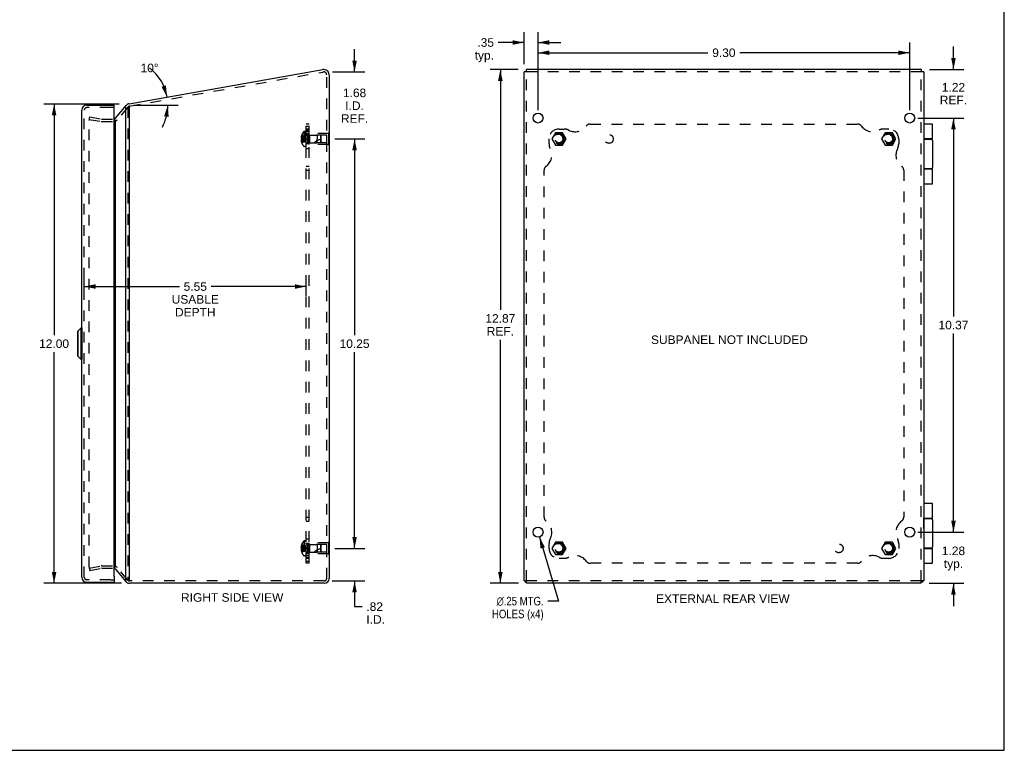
# Model space of a CAD drawing. Header units: inches. Extents: x 0 to 48.6, y 0 to 31.4.
# Tile 10 of 11: x 23.9 to 48.6, y 0 to 18.3. Entities that reach past the tile are written whole.
import ezdxf

# ---------------------------------------------------------------- set-up
doc = ezdxf.new("R2010")
doc.units = ezdxf.units.IN
doc.header["$LTSCALE"] = 2.671429
doc.header["$MEASUREMENT"] = 0
doc.linetypes.add('HIDDEN', pattern=[0.2, 0.1, -0.1])
doc.layers.get('0').update_dxf_attribs({"linetype": 'CONTINUOUS'})
for name, color, linetype in [('DEFAULT_2', 8, 'HIDDEN'), ('DIMENSIONS', 7, 'CONTINUOUS'), ('DOOR_ASSEMBLY', 7, 'CONTINUOUS'), ('SUBPANEL', 7, 'CONTINUOUS')]:
    doc.layers.add(name, color=color, linetype=linetype)
doc.styles.get("Standard").update_dxf_attribs({"font": 'arial.ttf'})
doc.styles.add('TEXTSTYLE_1', font='gdt', dxfattribs={"width": 0.8})
doc.dimstyles.new('DIMSTYLE_1', dxfattribs={"dimtxt": 0.214286, "dimasz": 0.285714, "dimexe": 0.09, "dimexo": 0.07, "dimgap": 0.0375, "dimtad": 0, "dimtih": 1, "dimtoh": 1, "dimzin": 4, "dimdsep": 46, "dimtxsty": 'Standard', "dimblk": '_FILLED', "dimblk1": '_FILLED', "dimblk2": '_FILLED', "dimcen": 0.09, "dimazin": 1, "dimtfac": 1, "dimtdec": 3, "dimtofl": 0, "dimtmove": 0, "dimatfit": 3, "dimldrblk": '_FILLED', "dimfxl": 0, "dimtolj": 1, "dimtzin": 4, "dimarcsym": 0})
doc.dimstyles.new('DIMSTYLE_2', dxfattribs={"dimtxt": 0.214286, "dimasz": 0.285714, "dimexe": 0.09, "dimexo": 0.07, "dimgap": 0.09, "dimtad": 0, "dimtih": 1, "dimtoh": 1, "dimzin": 4, "dimdsep": 46, "dimtxsty": 'Standard', "dimblk": '_FILLED', "dimblk1": '_FILLED', "dimblk2": '_FILLED', "dimcen": 0.09, "dimazin": 1, "dimtfac": 1, "dimtdec": 3, "dimtofl": 0, "dimtmove": 0, "dimatfit": 1, "dimldrblk": '_FILLED', "dimfxl": 0, "dimtolj": 1, "dimtzin": 4, "dimarcsym": 0})
doc.dimstyles.new('DIMSTYLE_3', dxfattribs={"dimtxt": 0.214286, "dimasz": 0.285714, "dimexe": 0.09, "dimexo": 0.07, "dimgap": 0.0375, "dimtad": 0, "dimtih": 1, "dimtoh": 1, "dimdec": 0, "dimzin": 4, "dimdsep": 46, "dimtxsty": 'Standard', "dimblk": '_FILLED', "dimblk1": '_FILLED', "dimblk2": '_FILLED', "dimcen": 0.09, "dimadec": 0, "dimazin": 1, "dimtfac": 1, "dimtdec": 3, "dimtofl": 0, "dimtmove": 0, "dimatfit": 3, "dimldrblk": '_FILLED', "dimfxl": 0, "dimtolj": 1, "dimtzin": 4, "dimarcsym": 0})

# ---------------------------------------------------------------- blocks, each defined once
blk = doc.blocks.new('_FILLED')
at = {"color": 0, "linetype": 'ByBlock'}
blk.add_solid([(0, 0), (-1, 0.2), (-1, -0.2)], dxfattribs=at)
blk = doc.blocks.new('*D1')
at = {"layer": 'DIMENSIONS', "color": 2, "linetype": 'Continuous'}
for p, q in [((36.904, 16.032), (36.904, 17.723)), ((46.204, 16.032), (46.204, 17.723)), ((36.904, 17.466), (41.156, 17.466)), ((46.204, 17.466), (41.953, 17.466))]:
    blk.add_line(p, q, dxfattribs=at)
at = {"layer": 'DIMENSIONS', "color": 2, "linetype": 'Continuous', "xscale": 0.2857142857, "yscale": 0.2857142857, "zscale": 0.2857142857, "rotation": 180}
blk.add_blockref('_FILLED', (36.904, 17.466), dxfattribs=at)
at = {"layer": 'DIMENSIONS', "color": 2, "linetype": 'Continuous', "xscale": 0.2857142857, "yscale": 0.2857142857, "zscale": 0.2857142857}
blk.add_blockref('_FILLED', (46.204, 17.466), dxfattribs=at)
at = {"layer": 'DIMENSIONS', "color": 2, "linetype": 'Continuous', "insert": (41.554, 17.573), "char_height": 0.2143, "width": 0.58232, "attachment_point": 2, "line_spacing_factor": 0.9}
blk.add_mtext('9.30', dxfattribs=at)
blk = doc.blocks.new('*D2')
at = {"layer": 'DIMENSIONS', "color": 2, "linetype": 'Continuous'}
for p, q in [((36.94, 5.343), (37.414, 3.736)), ((37.414, 3.736), (37.15, 3.736))]:
    blk.add_line(p, q, dxfattribs=at)
at = {"layer": 'DIMENSIONS', "color": 2, "linetype": 'Continuous', "xscale": 0.2857142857, "yscale": 0.2857142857, "zscale": 0.2857142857, "rotation": 106.4234130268}
blk.add_blockref('_FILLED', (36.94, 5.343), dxfattribs=at)
at = {"layer": 'DIMENSIONS', "color": 2, "linetype": 'Continuous', "insert": (37.043, 3.843), "char_height": 0.21429, "width": 1.61152, "attachment_point": 3, "line_spacing_factor": 0.9, "style": 'TEXTSTYLE_1'}
blk.add_mtext('{\\fgdt;n}\\fArial;.25 MTG.\\PHOLES (x4)', dxfattribs=at)
blk = doc.blocks.new('*D3')
at = {"layer": 'DIMENSIONS', "color": 2, "linetype": 'Continuous'}
for p, q in [((46.404, 15.832), (47.556, 15.832)), ((47.299, 15.832), (47.299, 10.862)), ((47.299, 5.463), (47.299, 10.433)), ((46.529, 5.463), (47.556, 5.463))]:
    blk.add_line(p, q, dxfattribs=at)
at = {"layer": 'DIMENSIONS', "color": 2, "linetype": 'Continuous', "xscale": 0.2857142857, "yscale": 0.2857142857, "zscale": 0.2857142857}
for p, rotation in [((47.299, 15.832), 90), ((47.299, 5.463), 270)]:
    blk.add_blockref('_FILLED', p, dxfattribs=dict(at, rotation=rotation))
at = {"layer": 'DIMENSIONS', "color": 2, "linetype": 'Continuous', "insert": (47.299, 10.755), "char_height": 0.2143, "width": 0.74881, "attachment_point": 2, "line_spacing_factor": 0.9}
blk.add_mtext('10.37', dxfattribs=at)
blk = doc.blocks.new('*D4')
at = {"layer": 'DIMENSIONS', "color": 2, "linetype": 'Continuous'}
for p, q in [((47.299, 5.463), (47.299, 6.034)), ((46.404, 5.463), (47.556, 5.463)), ((46.694, 4.182), (47.556, 4.182)), ((47.299, 4.182), (47.299, 3.61))]:
    blk.add_line(p, q, dxfattribs=at)
at = {"layer": 'DIMENSIONS', "color": 2, "linetype": 'Continuous', "xscale": 0.2857142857, "yscale": 0.2857142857, "zscale": 0.2857142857}
for p, rotation in [((47.299, 5.463), 270), ((47.299, 4.182), 90)]:
    blk.add_blockref('_FILLED', p, dxfattribs=dict(at, rotation=rotation))
at = {"layer": 'DIMENSIONS', "color": 2, "linetype": 'Continuous', "insert": (47.299, 5.102), "char_height": 0.2143, "width": 0.58232, "attachment_point": 2, "line_spacing_factor": 0.9}
blk.add_mtext('1.28\\Ptyp.', dxfattribs=at)
blk = doc.blocks.new('*D5')
at = {"layer": 'DIMENSIONS', "color": 2, "linetype": 'Continuous'}
for p, q in [((36.554, 17.184), (36.554, 17.98)), ((36.904, 16.032), (36.904, 17.98)), ((36.554, 17.723), (35.908, 17.723)), ((36.904, 17.723), (37.476, 17.723))]:
    blk.add_line(p, q, dxfattribs=at)
at = {"layer": 'DIMENSIONS', "color": 2, "linetype": 'Continuous', "xscale": 0.2857142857, "yscale": 0.2857142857, "zscale": 0.2857142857}
blk.add_blockref('_FILLED', (36.554, 17.723), dxfattribs=at)
at = {"layer": 'DIMENSIONS', "color": 2, "linetype": 'Continuous', "xscale": 0.2857142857, "yscale": 0.2857142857, "zscale": 0.2857142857, "rotation": 180}
blk.add_blockref('_FILLED', (36.904, 17.723), dxfattribs=at)
at = {"layer": 'DIMENSIONS', "color": 2, "linetype": 'Continuous', "insert": (35.801, 17.83), "char_height": 0.2143, "width": 0.48194, "attachment_point": 3, "line_spacing_factor": 0.9}
blk.add_mtext('.35\\Ptyp.', dxfattribs=at)
blk = doc.blocks.new('*D6')
at = {"layer": 'DIMENSIONS', "color": 2, "linetype": 'Continuous'}
for p, q in [((31.816, 15.307), (32.57, 15.307)), ((32.313, 15.307), (32.313, 10.396)), ((32.313, 5.057), (32.313, 9.968)), ((31.816, 5.057), (32.57, 5.057))]:
    blk.add_line(p, q, dxfattribs=at)
at = {"layer": 'DIMENSIONS', "color": 2, "linetype": 'Continuous', "xscale": 0.2857142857, "yscale": 0.2857142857, "zscale": 0.2857142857}
for p, rotation in [((32.313, 15.307), 90), ((32.313, 5.057), 270)]:
    blk.add_blockref('_FILLED', p, dxfattribs=dict(at, rotation=rotation))
at = {"layer": 'DIMENSIONS', "color": 2, "linetype": 'Continuous', "insert": (32.313, 10.289), "char_height": 0.2143, "width": 0.74881, "attachment_point": 2, "line_spacing_factor": 0.9}
blk.add_mtext('10.25', dxfattribs=at)
blk = doc.blocks.new('*D7')
at = {"layer": 'DIMENSIONS', "color": 2, "linetype": 'Continuous'}
for p, q in [((32.313, 5.057), (32.313, 5.628)), ((31.816, 5.057), (32.57, 5.057)), ((31.755, 4.242), (32.57, 4.242)), ((32.313, 4.242), (32.313, 3.598)), ((32.313, 3.598), (32.501, 3.598))]:
    blk.add_line(p, q, dxfattribs=at)
at = {"layer": 'DIMENSIONS', "color": 2, "linetype": 'Continuous', "xscale": 0.2857142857, "yscale": 0.2857142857, "zscale": 0.2857142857}
for p, rotation in [((32.313, 5.057), 270), ((32.313, 4.242), 90)]:
    blk.add_blockref('_FILLED', p, dxfattribs=dict(at, rotation=rotation))
at = {"layer": 'DIMENSIONS', "color": 2, "linetype": 'Continuous', "insert": (32.608, 3.705), "char_height": 0.2143, "width": 0.46442, "attachment_point": 1, "line_spacing_factor": 0.9}
blk.add_mtext('.82\\PI.D.', dxfattribs=at)
blk = doc.blocks.new('*D14')
at = {"layer": 'DIMENSIONS', "color": 2, "linetype": 'Continuous'}
for p, q in [((25.55, 11.382), (25.55, 11.87)), ((31.104, 11.382), (31.104, 11.87)), ((25.55, 11.613), (27.929, 11.613)), ((31.104, 11.613), (28.725, 11.613))]:
    blk.add_line(p, q, dxfattribs=at)
at = {"layer": 'DIMENSIONS', "color": 2, "linetype": 'Continuous', "xscale": 0.2857142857, "yscale": 0.2857142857, "zscale": 0.2857142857, "rotation": 180}
blk.add_blockref('_FILLED', (25.55, 11.613), dxfattribs=at)
at = {"layer": 'DIMENSIONS', "color": 2, "linetype": 'Continuous', "xscale": 0.2857142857, "yscale": 0.2857142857, "zscale": 0.2857142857}
blk.add_blockref('_FILLED', (31.104, 11.613), dxfattribs=at)
at = {"layer": 'DIMENSIONS', "color": 2, "linetype": 'Continuous', "insert": (28.327, 11.72), "char_height": 0.2143, "width": 1.17897, "attachment_point": 2, "line_spacing_factor": 0.9}
blk.add_mtext('5.55\\PUSABLE\\PDEPTH', dxfattribs=at)
blk = doc.blocks.new('*D15')
at = {"layer": 'DIMENSIONS', "color": 2, "linetype": 'Continuous'}
for p, q in [((47.299, 17.047), (47.299, 17.619)), ((46.7, 17.047), (47.556, 17.047)), ((46.529, 15.832), (47.556, 15.832)), ((47.299, 15.832), (47.299, 15.26))]:
    blk.add_line(p, q, dxfattribs=at)
at = {"layer": 'DIMENSIONS', "color": 2, "linetype": 'Continuous', "xscale": 0.2857142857, "yscale": 0.2857142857, "zscale": 0.2857142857}
for p, rotation in [((47.299, 17.047), 270), ((47.299, 15.832), 90)]:
    blk.add_blockref('_FILLED', p, dxfattribs=dict(at, rotation=rotation))
at = {"layer": 'DIMENSIONS', "color": 2, "linetype": 'Continuous', "insert": (47.299, 16.71), "char_height": 0.2143, "width": 0.6803, "attachment_point": 2, "line_spacing_factor": 0.9}
blk.add_mtext('1.22\\PREF.', dxfattribs=at)
blk = doc.blocks.new('*D16')
at = {"layer": 'DIMENSIONS', "color": 2, "linetype": 'Continuous'}
for p, q in [((26.426, 16.182), (24.536, 16.182)), ((24.794, 16.182), (24.794, 10.396)), ((24.794, 4.182), (24.794, 9.968)), ((26.482, 4.182), (24.536, 4.182))]:
    blk.add_line(p, q, dxfattribs=at)
at = {"layer": 'DIMENSIONS', "color": 2, "linetype": 'Continuous', "xscale": 0.2857142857, "yscale": 0.2857142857, "zscale": 0.2857142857}
for p, rotation in [((24.794, 16.182), 90), ((24.794, 4.182), 270)]:
    blk.add_blockref('_FILLED', p, dxfattribs=dict(at, rotation=rotation))
at = {"layer": 'DIMENSIONS', "color": 2, "linetype": 'Continuous', "insert": (24.794, 10.289), "char_height": 0.2143, "width": 0.74881, "attachment_point": 2, "line_spacing_factor": 0.9}
blk.add_mtext('12.00', dxfattribs=at)
blk = doc.blocks.new('*D17')
at = {"layer": 'DIMENSIONS', "color": 2, "linetype": 'Continuous'}
blk.add_line((26.786, 16.152), (27.896, 16.152), dxfattribs=at)
for start, end in [(10, 52.1046), (332.3244, 360)]:
    blk.add_arc((26.456, 16.152), 1.183, start, end, dxfattribs=at)
for points in [[(27.483, 16.614), (27.621, 16.357), (27.592, 16.647)], [(27.661, 15.861), (27.639, 16.152), (27.547, 15.875)]]:
    blk.add_solid(points, dxfattribs=at)
at = {"layer": 'DIMENSIONS', "color": 2, "linetype": 'Continuous', "insert": (27.182, 17.193), "char_height": 0.21429, "width": 0.47584, "attachment_point": 2, "line_spacing_factor": 0.9}
blk.add_mtext('10\\fgdt;{\\fgdt;~}', dxfattribs=at)
blk = doc.blocks.new('*D18')
at = {"layer": 'DIMENSIONS', "color": 2, "linetype": 'Continuous'}
for p, q in [((36.409, 17.047), (35.704, 17.047)), ((35.961, 17.047), (35.961, 11.028)), ((35.961, 4.182), (35.961, 10.278)), ((36.414, 4.182), (35.704, 4.182))]:
    blk.add_line(p, q, dxfattribs=at)
at = {"layer": 'DIMENSIONS', "color": 2, "linetype": 'Continuous', "xscale": 0.2857142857, "yscale": 0.2857142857, "zscale": 0.2857142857}
for p, rotation in [((35.961, 17.047), 90), ((35.961, 4.182), 270)]:
    blk.add_blockref('_FILLED', p, dxfattribs=dict(at, rotation=rotation))
at = {"layer": 'DIMENSIONS', "color": 2, "linetype": 'Continuous', "insert": (35.961, 10.921), "char_height": 0.2143, "width": 0.74881, "attachment_point": 2, "line_spacing_factor": 0.9}
blk.add_mtext('12.87\\PREF.', dxfattribs=at)
blk = doc.blocks.new('*D19')
at = {"layer": 'DIMENSIONS', "color": 2, "linetype": 'Continuous'}
for p, q in [((32.313, 16.985), (32.313, 17.557)), ((31.761, 16.985), (32.57, 16.985)), ((31.875, 15.307), (32.57, 15.307)), ((32.313, 15.307), (32.313, 14.735))]:
    blk.add_line(p, q, dxfattribs=at)
at = {"layer": 'DIMENSIONS', "color": 2, "linetype": 'Continuous', "xscale": 0.2857142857, "yscale": 0.2857142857, "zscale": 0.2857142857}
for p, rotation in [((32.313, 16.985), 270), ((32.313, 15.307), 90)]:
    blk.add_blockref('_FILLED', p, dxfattribs=dict(at, rotation=rotation))
at = {"layer": 'DIMENSIONS', "color": 2, "linetype": 'Continuous', "insert": (32.313, 16.569), "char_height": 0.2143, "width": 0.6803, "attachment_point": 2, "line_spacing_factor": 0.9}
blk.add_mtext('1.68\\PI.D.\\PREF.', dxfattribs=at)

msp = doc.modelspace()

# ---------------------------------------------------------------- linework, layer by layer
at = {"color": 7, "linetype": 'Continuous'}
for p, q in [((48.571, 0), (48.571, 31.429)), ((36.61, 16.987), (36.607, 16.987)), ((46.502, 16.987), (46.499, 16.987)), ((46.554, 16.99), (46.549, 16.99)), ((46.117, 15.743), (46.117, 15.744)), ((31.679, 15.463), (31.675, 15.463)), ((31.679, 15.307), (31.675, 15.307)), ((31.679, 15.463), (31.679, 15.151)), ((31.679, 15.151), (31.675, 15.151)), ((46.558, 5.81), (46.554, 5.81)), ((46.558, 5.554), (46.558, 5.81)), ((46.558, 5.554), (46.554, 5.554)), ((31.679, 5.213), (31.675, 5.213)), ((31.679, 5.213), (31.679, 4.901)), ((31.679, 5.057), (31.675, 5.057)), ((31.679, 4.901), (31.675, 4.901)), ((36.554, 4.242), (36.614, 4.242)), ((36.614, 4.182), (36.614, 4.242)), ((46.554, 4.242), (46.494, 4.242)), ((46.494, 4.182), (46.494, 4.242)), ((0, 0), (48.571, 0))]:
    msp.add_line(p, q, dxfattribs=at)
at = {"color": 3, "linetype": 'Continuous'}
for p, q in [((26.669, 16.19), (31.522, 17.045)), ((36.608, 17.047), (36.608, 17.047)), ((46.5, 17.047), (36.609, 17.047)), ((36.609, 17.047), (36.609, 17.047)), ((46.5, 17.047), (46.5, 17.047)), ((31.675, 16.917), (31.675, 4.302)), ((36.554, 4.242), (36.554, 16.99)), ((46.554, 16.99), (46.554, 4.242)), ((26.327, 15.826), (26.598, 16.148)), ((26.59, 4.263), (26.59, 16.1)), ((26.682, 4.242), (26.682, 16.131)), ((26.327, 4.577), (26.327, 15.787)), ((26.327, 4.538), (26.59, 4.225)), ((31.555, 4.182), (26.682, 4.182)), ((46.494, 4.182), (36.614, 4.182))]:
    msp.add_line(p, q, dxfattribs=at)
at = {"color": 7, "linetype": 'Continuous'}
for points in [[(36.608, 17.047), (36.608, 17.038), (36.608, 17.026), (36.609, 17.014), (36.609, 17.002), (36.61, 16.991), (36.61, 16.987)], [(46.499, 16.987), (46.499, 16.991), (46.5, 17.002), (46.5, 17.014), (46.501, 17.026), (46.501, 17.038), (46.501, 17.047)], [(36.607, 16.987), (36.603, 16.988), (36.599, 16.988), (36.595, 16.988), (36.59, 16.988), (36.585, 16.989), (36.581, 16.989), (36.576, 16.989), (36.571, 16.989), (36.566, 16.989), (36.56, 16.99), (36.554, 16.99)], [(46.549, 16.99), (46.543, 16.989), (46.538, 16.989), (46.533, 16.989), (46.528, 16.989), (46.524, 16.989), (46.519, 16.988), (46.514, 16.988), (46.51, 16.988), (46.506, 16.988), (46.502, 16.987)]]:
    msp.add_lwpolyline(points, dxfattribs=at)
at = {"color": 3, "linetype": 'Continuous'}
for points in [[(36.608, 17.047), (36.608, 17.047), (36.608, 17.047), (36.608, 17.047), (36.609, 17.046), (36.609, 17.046)], [(36.609, 17.047), (36.608, 17.047), (36.608, 17.047), (36.608, 17.047)]]:
    msp.add_lwpolyline(points, dxfattribs=at)
for centre in [(36.904, 15.832), (46.204, 15.832), (36.904, 5.463), (46.204, 5.463)]:
    msp.add_circle(centre, 0.125, dxfattribs=at)
for centre, radius, start, end in [((31.545, 16.917), 0.13, 0, 100), ((26.689, 16.071), 0.12, 100, 140), ((26.281, 15.864), 0.06, 288.8206, 320), ((26.281, 4.5), 0.06, 40, 71.1794), ((26.682, 4.302), 0.12, 220, 270), ((31.555, 4.302), 0.12, 270, 360)]:
    msp.add_arc(centre, radius, start, end, dxfattribs=at)
at = {"layer": 'DEFAULT_2', "color": 8, "linetype": 'HIDDEN'}
for p, q in [((26.682, 16.131), (31.522, 16.984)), ((31.522, 16.984), (31.532, 16.986)), ((31.615, 4.302), (31.615, 16.917)), ((46.499, 16.987), (36.61, 16.987)), ((36.614, 4.242), (36.614, 16.986)), ((46.494, 4.242), (46.494, 16.986)), ((26.644, 16.11), (26.373, 15.787)), ((26.636, 16.1), (26.636, 4.263)), ((26.679, 16.13), (26.682, 16.131)), ((25.674, 15.798), (25.685, 15.858)), ((25.674, 15.798), (25.971, 15.746)), ((25.674, 15.775), (25.674, 15.773)), ((25.674, 4.59), (25.674, 15.773)), ((25.685, 15.858), (25.982, 15.805)), ((25.689, 15.788), (25.688, 15.788)), ((25.992, 15.804), (26.281, 15.804)), ((25.992, 15.744), (26.281, 15.744)), ((30.99, 15.342), (30.975, 15.342)), ((30.99, 15.375), (30.98, 15.375)), ((30.99, 15.322), (30.98, 15.322)), ((30.99, 15.291), (30.98, 15.291)), ((30.991, 15.406), (30.99, 15.405)), ((30.991, 15.406), (30.99, 15.406)), ((30.99, 15.405), (30.99, 15.322)), ((30.991, 15.322), (30.99, 15.322)), ((30.99, 15.322), (31.013, 15.32)), ((30.99, 15.307), (30.99, 15.31)), ((30.99, 15.304), (30.99, 15.307)), ((30.99, 15.291), (31.013, 15.294)), ((30.99, 15.291), (30.99, 15.209)), ((30.99, 15.291), (30.991, 15.291)), ((30.991, 15.32), (30.991, 15.322)), ((30.991, 15.291), (30.991, 15.294)), ((31.012, 15.294), (31.034, 15.296)), ((31.034, 15.296), (31.055, 15.298)), ((31.043, 15.487), (31.043, 15.127)), ((31.055, 15.298), (31.075, 15.301)), ((31.057, 15.493), (31.057, 15.12)), ((31.104, 15.493), (31.057, 15.493)), ((31.104, 15.12), (31.104, 15.493)), ((31.132, 15.401), (31.132, 15.213)), ((31.132, 15.401), (31.379, 15.401)), ((31.179, 15.167), (31.179, 15.447)), ((31.658, 15.447), (31.179, 15.447)), ((31.189, 15.402), (31.179, 15.412)), ((31.189, 15.402), (31.189, 15.212)), ((31.616, 15.402), (31.189, 15.402)), ((31.379, 15.401), (31.379, 15.307)), ((31.469, 15.392), (31.379, 15.401)), ((31.379, 15.213), (31.379, 15.307)), ((31.469, 15.222), (31.469, 15.392)), ((31.479, 15.381), (31.469, 15.392)), ((31.479, 15.233), (31.479, 15.381)), ((31.616, 15.212), (31.616, 15.402)), ((31.658, 15.463), (31.658, 15.151)), ((31.675, 15.463), (31.658, 15.463)), ((31.675, 15.307), (31.658, 15.307)), ((37.339, 15.463), (37.249, 15.307)), ((37.249, 15.307), (37.339, 15.151)), ((37.52, 15.463), (37.339, 15.463)), ((37.61, 15.307), (37.52, 15.463)), ((37.52, 15.151), (37.61, 15.307)), ((45.589, 15.463), (45.499, 15.307)), ((45.499, 15.307), (45.589, 15.151)), ((45.77, 15.463), (45.589, 15.463)), ((45.86, 15.307), (45.77, 15.463)), ((45.77, 15.151), (45.86, 15.307)), ((30.99, 15.272), (30.975, 15.272)), ((30.99, 15.238), (30.98, 15.238)), ((30.99, 15.209), (30.991, 15.208)), ((30.991, 15.208), (30.99, 15.207)), ((31.104, 15.12), (31.057, 15.12)), ((31.132, 15.213), (31.379, 15.213)), ((31.189, 15.212), (31.179, 15.202)), ((31.658, 15.167), (31.179, 15.167)), ((31.616, 15.212), (31.189, 15.212)), ((31.469, 15.222), (31.379, 15.213)), ((31.479, 15.233), (31.469, 15.222)), ((31.675, 15.151), (31.658, 15.151)), ((37.339, 15.151), (37.52, 15.151)), ((45.589, 15.151), (45.77, 15.151)), ((31.043, 5.237), (31.043, 4.877)), ((31.104, 5.243), (31.057, 5.243)), ((31.057, 5.243), (31.057, 4.87)), ((31.104, 4.87), (31.104, 5.243)), ((31.658, 5.197), (31.179, 5.197)), ((31.179, 4.917), (31.179, 5.197)), ((31.675, 5.213), (31.658, 5.213)), ((31.658, 5.213), (31.658, 4.901)), ((37.339, 5.213), (37.249, 5.057)), ((37.52, 5.213), (37.339, 5.213)), ((37.61, 5.057), (37.52, 5.213)), ((45.589, 5.213), (45.499, 5.057)), ((45.77, 5.213), (45.589, 5.213)), ((45.86, 5.057), (45.77, 5.213)), ((30.99, 5.092), (30.975, 5.092)), ((30.99, 5.022), (30.975, 5.022)), ((30.99, 5.125), (30.98, 5.125)), ((30.99, 5.072), (30.98, 5.072)), ((30.99, 5.041), (30.98, 5.041)), ((30.99, 4.988), (30.98, 4.988)), ((30.991, 5.156), (30.99, 5.156)), ((30.991, 5.156), (30.99, 5.155)), ((30.99, 5.155), (30.99, 5.072)), ((30.991, 5.072), (30.99, 5.072)), ((30.99, 5.072), (31.013, 5.07)), ((30.99, 5.06), (30.99, 5.057)), ((30.99, 5.057), (30.99, 5.054)), ((30.99, 5.041), (31.013, 5.044)), ((30.99, 5.041), (30.991, 5.041)), ((30.99, 5.041), (30.99, 4.959)), ((30.991, 4.958), (30.99, 4.959)), ((30.991, 4.958), (30.99, 4.957)), ((30.991, 5.072), (30.991, 5.07)), ((30.991, 5.044), (30.991, 5.041)), ((31.012, 5.044), (31.034, 5.046)), ((31.034, 5.046), (31.055, 5.048)), ((31.055, 5.048), (31.075, 5.051)), ((31.132, 5.151), (31.379, 5.151)), ((31.132, 5.151), (31.132, 4.963)), ((31.132, 4.963), (31.379, 4.963)), ((31.189, 5.152), (31.179, 5.162)), ((31.189, 4.962), (31.179, 4.952)), ((31.616, 5.152), (31.189, 5.152)), ((31.189, 5.152), (31.189, 4.962)), ((31.616, 4.962), (31.189, 4.962)), ((31.469, 5.142), (31.379, 5.151)), ((31.379, 5.151), (31.379, 4.963)), ((31.469, 4.972), (31.379, 4.963)), ((31.479, 5.131), (31.469, 5.142)), ((31.469, 4.972), (31.469, 5.142)), ((31.479, 4.983), (31.469, 4.972)), ((31.479, 4.983), (31.479, 5.131)), ((31.616, 4.962), (31.616, 5.152)), ((31.675, 5.057), (31.658, 5.057)), ((37.249, 5.057), (37.339, 4.901)), ((37.52, 4.901), (37.61, 5.057)), ((45.499, 5.057), (45.589, 4.901)), ((45.77, 4.901), (45.86, 5.057)), ((31.104, 4.87), (31.057, 4.87)), ((31.658, 4.917), (31.179, 4.917)), ((31.675, 4.901), (31.658, 4.901)), ((37.339, 4.901), (37.52, 4.901)), ((45.589, 4.901), (45.77, 4.901)), ((25.674, 4.565), (25.971, 4.618)), ((25.674, 4.565), (25.685, 4.506)), ((25.685, 4.506), (25.982, 4.559)), ((25.992, 4.62), (26.281, 4.62)), ((25.992, 4.56), (26.281, 4.56)), ((26.636, 4.263), (26.373, 4.577)), ((31.555, 4.242), (26.682, 4.242)), ((46.494, 4.242), (36.614, 4.242))]:
    msp.add_line(p, q, dxfattribs=at)
for points in [[(25.688, 15.788), (25.687, 15.788), (25.685, 15.788), (25.684, 15.788), (25.683, 15.787), (25.682, 15.786), (25.681, 15.786), (25.68, 15.785), (25.679, 15.784), (25.678, 15.783), (25.677, 15.782), (25.676, 15.781), (25.676, 15.78), (25.675, 15.779), (25.675, 15.777), (25.675, 15.776), (25.674, 15.775)], [(25.692, 15.788), (25.69, 15.788), (25.689, 15.788)], [(30.98, 15.375), (30.979, 15.371), (30.978, 15.367), (30.978, 15.363), (30.977, 15.359), (30.976, 15.354), (30.976, 15.35), (30.976, 15.346), (30.975, 15.342)], [(30.975, 15.342), (30.976, 15.34), (30.976, 15.337), (30.976, 15.335), (30.977, 15.332), (30.978, 15.33), (30.978, 15.328), (30.979, 15.325), (30.98, 15.322)], [(30.98, 15.291), (30.979, 15.289), (30.978, 15.286), (30.978, 15.284), (30.977, 15.281), (30.976, 15.279), (30.976, 15.277), (30.976, 15.274), (30.975, 15.272)], [(30.99, 15.375), (31.012, 15.366), (31.034, 15.356), (31.055, 15.345), (31.075, 15.333), (31.095, 15.32), (31.114, 15.307)], [(30.99, 15.342), (31.012, 15.337), (31.034, 15.332), (31.055, 15.326), (31.075, 15.32), (31.095, 15.314), (31.114, 15.307)], [(30.991, 15.322), (30.991, 15.32), (30.99, 15.317), (30.99, 15.315), (30.99, 15.312), (30.99, 15.31), (30.99, 15.307)], [(30.99, 15.312), (30.99, 15.315), (30.99, 15.317)], [(30.99, 15.238), (31.012, 15.248), (31.034, 15.258), (31.055, 15.269), (31.075, 15.281), (31.095, 15.294), (31.114, 15.307)], [(30.99, 15.307), (30.99, 15.304), (30.99, 15.302), (30.99, 15.299), (30.99, 15.297), (30.991, 15.294), (30.991, 15.291)], [(30.99, 15.272), (31.012, 15.277), (31.034, 15.282), (31.055, 15.288), (31.075, 15.294), (31.095, 15.3), (31.114, 15.307)], [(30.99, 15.297), (30.99, 15.299), (30.99, 15.302)], [(30.991, 15.406), (31.013, 15.392), (31.034, 15.378), (31.055, 15.362), (31.075, 15.345), (31.095, 15.326), (31.114, 15.307)], [(30.991, 15.208), (31.013, 15.221), (31.034, 15.236), (31.055, 15.252), (31.075, 15.269), (31.095, 15.288), (31.114, 15.307)], [(31.012, 15.32), (31.034, 15.318), (31.055, 15.315), (31.075, 15.313), (31.095, 15.31), (31.114, 15.307)], [(31.034, 15.318), (31.055, 15.315), (31.075, 15.313), (31.095, 15.31), (31.114, 15.307)], [(31.075, 15.301), (31.095, 15.304), (31.114, 15.307)], [(31.075, 15.301), (31.095, 15.304), (31.114, 15.307)], [(30.975, 15.272), (30.976, 15.268), (30.976, 15.264), (30.976, 15.259), (30.977, 15.255), (30.978, 15.251), (30.978, 15.247), (30.979, 15.243), (30.98, 15.238)], [(30.98, 5.125), (30.979, 5.121), (30.978, 5.117), (30.978, 5.113), (30.977, 5.109), (30.976, 5.104), (30.976, 5.1), (30.976, 5.096), (30.975, 5.092)], [(30.975, 5.092), (30.976, 5.09), (30.976, 5.087), (30.976, 5.085), (30.977, 5.082), (30.978, 5.08), (30.978, 5.078)], [(30.98, 5.041), (30.979, 5.039), (30.978, 5.036), (30.978, 5.034), (30.977, 5.031), (30.976, 5.029), (30.976, 5.027), (30.976, 5.024), (30.975, 5.022)], [(30.975, 5.022), (30.976, 5.018), (30.976, 5.014), (30.976, 5.009), (30.977, 5.005), (30.978, 5.001), (30.978, 4.997), (30.979, 4.993), (30.98, 4.988)], [(30.98, 5.072), (30.979, 5.075), (30.978, 5.078)], [(30.99, 5.125), (31.012, 5.116), (31.034, 5.106), (31.055, 5.095), (31.075, 5.083), (31.095, 5.07), (31.114, 5.057)], [(30.99, 5.092), (31.012, 5.087), (31.034, 5.082), (31.055, 5.076), (31.075, 5.07), (31.095, 5.064), (31.114, 5.057)], [(30.99, 5.057), (30.99, 5.06), (30.99, 5.062), (30.99, 5.065), (30.99, 5.067), (30.991, 5.07), (30.991, 5.072)], [(30.99, 5.067), (30.99, 5.065), (30.99, 5.062)], [(30.99, 5.022), (31.012, 5.027), (31.034, 5.032), (31.055, 5.038), (31.075, 5.044), (31.095, 5.05), (31.114, 5.057)], [(30.991, 5.041), (30.991, 5.044), (30.99, 5.047), (30.99, 5.049), (30.99, 5.052), (30.99, 5.054), (30.99, 5.057)], [(30.99, 4.988), (31.012, 4.998), (31.034, 5.008), (31.055, 5.019), (31.075, 5.031), (31.095, 5.044), (31.114, 5.057)], [(30.99, 5.052), (30.99, 5.049), (30.99, 5.047)], [(30.991, 5.156), (31.013, 5.142), (31.034, 5.128), (31.055, 5.112), (31.075, 5.095), (31.095, 5.076), (31.114, 5.057)], [(30.991, 4.958), (31.013, 4.971), (31.034, 4.986), (31.055, 5.002), (31.075, 5.019), (31.095, 5.038), (31.114, 5.057)], [(31.012, 5.07), (31.034, 5.068), (31.055, 5.065), (31.075, 5.063), (31.095, 5.06), (31.114, 5.057)], [(31.034, 5.068), (31.055, 5.065), (31.075, 5.063), (31.095, 5.06), (31.114, 5.057)], [(31.075, 5.051), (31.095, 5.054), (31.114, 5.057)], [(31.075, 5.051), (31.095, 5.054), (31.114, 5.057)], [(25.674, 4.59), (25.674, 4.589), (25.675, 4.588), (25.675, 4.586), (25.675, 4.585)], [(25.689, 4.575), (25.688, 4.575), (25.687, 4.576), (25.685, 4.576), (25.684, 4.576), (25.683, 4.577), (25.682, 4.577), (25.681, 4.578), (25.68, 4.579), (25.679, 4.58), (25.678, 4.581), (25.677, 4.582), (25.676, 4.583), (25.676, 4.584), (25.675, 4.585)], [(25.692, 4.576), (25.69, 4.575), (25.689, 4.575)]]:
    msp.add_lwpolyline(points, dxfattribs=at)
for centre, radius in [((37.429, 15.307), 0.141), ((37.429, 15.307), 0.14), ((37.429, 15.307), 0.105), ((37.429, 15.307), 0.095), ((45.679, 15.307), 0.141), ((45.679, 15.307), 0.14), ((45.679, 15.307), 0.105), ((45.679, 15.307), 0.095), ((37.429, 5.057), 0.141), ((37.429, 5.057), 0.14), ((45.679, 5.057), 0.141), ((45.679, 5.057), 0.14), ((37.429, 5.057), 0.105), ((37.429, 5.057), 0.095), ((45.679, 5.057), 0.105), ((45.679, 5.057), 0.095)]:
    msp.add_circle(centre, radius, dxfattribs=at)
for centre, radius, start, end in [((31.545, 16.917), 0.07, 0, 100), ((26.689, 16.071), 0.06, 100, 140), ((25.992, 15.864), 0.06, 260, 270), ((26.281, 15.864), 0.06, 270, 288.8206), ((26.281, 15.864), 0.12, 270, 320), ((25.992, 15.864), 0.12, 260, 270), ((31.232, 15.307), 0.261, 157.9106, 164.8059), ((31.232, 15.307), 0.262, 136.4862, 157.6387), ((31.057, 15.473), 0.02, 90, 136.4862), ((31.132, 15.429), 0.0282, 180, 270), ((31.649, 14.762), 0.571, 107.3354, 127.8138), ((31.232, 15.307), 0.261, 195.1941, 202.0894), ((31.232, 15.307), 0.262, 202.3613, 223.5138), ((31.057, 15.14), 0.02, 223.5138, 270), ((31.132, 15.185), 0.0282, 90, 180), ((31.232, 5.057), 0.262, 136.4862, 157.6387), ((31.057, 5.223), 0.02, 90, 136.4862), ((31.132, 5.179), 0.0282, 180, 270), ((31.232, 5.057), 0.261, 157.9106, 164.8059), ((31.232, 5.057), 0.261, 195.1941, 202.0894), ((31.232, 5.057), 0.262, 202.3613, 223.5138), ((31.132, 4.935), 0.0282, 90, 180), ((31.649, 4.512), 0.571, 107.3354, 127.8138), ((31.057, 4.89), 0.02, 223.5138, 270), ((25.992, 4.5), 0.12, 90, 100), ((25.992, 4.5), 0.06, 90, 100), ((26.281, 4.5), 0.12, 40, 90), ((26.281, 4.5), 0.06, 71.1794, 90), ((26.682, 4.302), 0.06, 220, 270), ((31.555, 4.302), 0.06, 270, 360)]:
    msp.add_arc(centre, radius, start, end, dxfattribs=at)
at = {"layer": 'DOOR_ASSEMBLY', "color": 3, "linetype": 'Continuous'}
for p, q in [((25.49, 4.332), (25.49, 16.032)), ((25.61, 16.152), (26.3, 16.152)), ((26.3, 4.362), (26.3, 16.002)), ((25.61, 4.212), (26.3, 4.212)), ((36.614, 4.212), (36.585, 4.212)), ((46.525, 4.212), (46.494, 4.212))]:
    msp.add_line(p, q, dxfattribs=at)
at = {"layer": 'DOOR_ASSEMBLY', "color": 8, "linetype": 'HIDDEN'}
for p, q in [((25.55, 4.332), (25.55, 16.032)), ((26.21, 16.092), (25.61, 16.092)), ((26.3, 16.092), (26.21, 16.092)), ((26.21, 4.272), (25.61, 4.272)), ((26.21, 4.272), (26.3, 4.272))]:
    msp.add_line(p, q, dxfattribs=at)
at = {"layer": 'DOOR_ASSEMBLY', "color": 7, "linetype": 'Continuous'}
for p, q in [((26.3, 16.002), (26.3, 16.152)), ((46.762, 15.682), (46.554, 15.682)), ((46.775, 15.307), (46.775, 15.669)), ((46.775, 15.307), (46.554, 15.307)), ((46.554, 15.302), (46.745, 15.302)), ((46.695, 15.307), (46.695, 15.302)), ((46.775, 15.272), (46.775, 14.592)), ((46.745, 14.562), (46.554, 14.562)), ((46.554, 14.557), (46.775, 14.557)), ((46.695, 14.562), (46.695, 14.557)), ((46.775, 14.195), (46.775, 14.557)), ((46.554, 14.182), (46.762, 14.182)), ((25.383, 10.488), (25.383, 9.876)), ((25.468, 10.576), (25.385, 10.493)), ((25.385, 10.493), (25.385, 9.871)), ((25.468, 9.788), (25.468, 10.576)), ((25.487, 10.576), (25.468, 10.576)), ((25.487, 10.576), (25.487, 9.788)), ((25.468, 9.788), (25.385, 9.871)), ((25.487, 9.788), (25.468, 9.788)), ((46.762, 6.182), (46.554, 6.182)), ((46.775, 5.807), (46.775, 6.169)), ((25.486, 6.15), (25.49, 6.15)), ((25.486, 5.894), (25.486, 6.15)), ((25.486, 5.894), (25.49, 5.894)), ((46.775, 5.807), (46.558, 5.807)), ((46.558, 5.802), (46.745, 5.802)), ((46.695, 5.807), (46.695, 5.802)), ((46.775, 5.772), (46.775, 5.092)), ((46.745, 5.062), (46.554, 5.062)), ((46.554, 5.057), (46.775, 5.057)), ((46.695, 5.062), (46.695, 5.057)), ((46.775, 4.695), (46.775, 5.057)), ((46.554, 4.682), (46.762, 4.682)), ((26.3, 4.362), (26.3, 4.212)), ((36.585, 4.242), (36.585, 4.212)), ((46.525, 4.242), (46.525, 4.212))]:
    msp.add_line(p, q, dxfattribs=at)
for points in [[(46.705, 15.307), (46.704, 15.307), (46.704, 15.307), (46.703, 15.307), (46.703, 15.307), (46.702, 15.307), (46.702, 15.307), (46.701, 15.307), (46.701, 15.307), (46.7, 15.307), (46.7, 15.307), (46.699, 15.306), (46.699, 15.306), (46.698, 15.306), (46.698, 15.306), (46.698, 15.306), (46.697, 15.306), (46.697, 15.306), (46.697, 15.306), (46.697, 15.306), (46.696, 15.306), (46.696, 15.306), (46.696, 15.306), (46.695, 15.305), (46.695, 15.305)], [(46.695, 14.558), (46.695, 14.558), (46.696, 14.558), (46.696, 14.558), (46.696, 14.558), (46.697, 14.558), (46.697, 14.558), (46.697, 14.558), (46.697, 14.558), (46.698, 14.558), (46.698, 14.558), (46.698, 14.557), (46.699, 14.557), (46.699, 14.557), (46.7, 14.557), (46.7, 14.557), (46.701, 14.557), (46.701, 14.557), (46.702, 14.557), (46.702, 14.557), (46.703, 14.557), (46.703, 14.557), (46.704, 14.557), (46.704, 14.557), (46.705, 14.557)], [(46.705, 5.807), (46.704, 5.807), (46.704, 5.807), (46.703, 5.807), (46.703, 5.807), (46.702, 5.807), (46.702, 5.807), (46.701, 5.807), (46.701, 5.807), (46.7, 5.807), (46.7, 5.807), (46.699, 5.806), (46.699, 5.806), (46.698, 5.806), (46.698, 5.806), (46.698, 5.806), (46.697, 5.806), (46.697, 5.806), (46.697, 5.806), (46.697, 5.806), (46.696, 5.806), (46.696, 5.806), (46.696, 5.806), (46.695, 5.805), (46.695, 5.805)], [(46.695, 5.058), (46.695, 5.058), (46.696, 5.058), (46.696, 5.058), (46.696, 5.058), (46.697, 5.058), (46.697, 5.058), (46.697, 5.058), (46.697, 5.058), (46.698, 5.058), (46.698, 5.058), (46.698, 5.057), (46.699, 5.057), (46.699, 5.057), (46.7, 5.057), (46.7, 5.057), (46.701, 5.057), (46.701, 5.057), (46.702, 5.057), (46.702, 5.057), (46.703, 5.057), (46.703, 5.057), (46.704, 5.057), (46.704, 5.057), (46.705, 5.057)]]:
    msp.add_lwpolyline(points, dxfattribs=at)
at = {"layer": 'DOOR_ASSEMBLY', "color": 3, "linetype": 'Continuous'}
for centre, start, end in [((25.61, 16.032), 90, 180), ((25.61, 4.332), 180, 270)]:
    msp.add_arc(centre, 0.12, start, end, dxfattribs=at)
at = {"layer": 'DOOR_ASSEMBLY', "color": 8, "linetype": 'HIDDEN'}
for centre, start, end in [((25.61, 16.032), 90, 180), ((25.61, 4.332), 180, 270)]:
    msp.add_arc(centre, 0.06, start, end, dxfattribs=at)
at = {"layer": 'DOOR_ASSEMBLY', "color": 7, "linetype": 'Continuous'}
for centre, radius, start, end in [((46.762, 15.669), 0.013, 0, 90), ((46.745, 15.272), 0.03, 0, 90), ((46.745, 14.592), 0.03, 270, 360), ((46.762, 14.195), 0.013, 270, 360), ((25.39, 10.488), 0.0071, 135, 180), ((25.487, 10.573), 0.00305, 360, 90), ((25.39, 9.876), 0.0071, 180, 225), ((25.487, 9.791), 0.00305, 270, 0), ((46.762, 6.169), 0.013, 0, 90), ((46.745, 5.772), 0.03, 0, 90), ((46.745, 5.092), 0.03, 270, 360), ((46.762, 4.695), 0.013, 270, 360)]:
    msp.add_arc(centre, radius, start, end, dxfattribs=at)
at = {"layer": 'SUBPANEL', "color": 8, "linetype": 'HIDDEN'}
for p, q in [((31.104, 4.682), (31.104, 15.682)), ((31.179, 15.682), (31.104, 15.682)), ((31.104, 15.63), (31.179, 15.63)), ((31.179, 15.557), (31.104, 15.557)), ((31.104, 15.528), (31.179, 15.528)), ((31.179, 4.682), (31.179, 15.682)), ((37.429, 15.557), (37.554, 15.557)), ((38.212, 15.682), (44.897, 15.682)), ((45.679, 15.557), (45.554, 15.557)), ((31.179, 15.488), (31.104, 15.488)), ((31.179, 15.432), (31.104, 15.432)), ((31.179, 15.416), (31.104, 15.416)), ((31.104, 15.307), (31.179, 15.307)), ((37.179, 15.182), (37.179, 15.307)), ((45.929, 15.307), (45.929, 15.182)), ((31.179, 15.198), (31.104, 15.198)), ((31.179, 15.182), (31.104, 15.182)), ((31.104, 15.065), (31.179, 15.065)), ((31.104, 14.625), (31.179, 14.625)), ((31.104, 14.524), (31.179, 14.524)), ((37.054, 5.84), (37.054, 14.524)), ((46.054, 14.524), (46.054, 5.84)), ((31.104, 5.84), (31.179, 5.84)), ((31.104, 5.738), (31.179, 5.738)), ((31.104, 5.299), (31.179, 5.299)), ((31.179, 5.182), (31.104, 5.182)), ((37.179, 5.057), (37.179, 5.182)), ((45.929, 5.182), (45.929, 5.057)), ((31.179, 5.166), (31.104, 5.166)), ((31.104, 5.057), (31.179, 5.057)), ((31.179, 4.948), (31.104, 4.948)), ((31.179, 4.932), (31.104, 4.932)), ((31.179, 4.876), (31.104, 4.876)), ((31.104, 4.836), (31.179, 4.836)), ((31.179, 4.807), (31.104, 4.807)), ((31.104, 4.734), (31.179, 4.734)), ((31.179, 4.682), (31.104, 4.682)), ((37.554, 4.807), (37.429, 4.807)), ((44.897, 4.682), (38.212, 4.682)), ((45.679, 4.807), (45.554, 4.807))]:
    msp.add_line(p, q, dxfattribs=at)
for centre, radius in [((37.429, 15.307), 0.125), ((38.679, 15.307), 0.109), ((45.679, 15.307), 0.125), ((37.429, 5.057), 0.125), ((45.679, 5.057), 0.125), ((44.429, 5.057), 0.109)]:
    msp.add_circle(centre, radius, dxfattribs=at)
for centre, radius, start, end in [((37.429, 15.307), 0.25, 90, 180), ((37.554, 15.307), 0.25, 62.1089, 90), ((37.832, 15.832), 0.344, 242.1089, 324.1013), ((38.212, 15.557), 0.125, 90, 144.1013), ((44.897, 15.557), 0.125, 35.8987, 90), ((45.277, 15.832), 0.344, 215.8987, 297.8911), ((45.554, 15.307), 0.25, 90, 117.8911), ((45.679, 15.307), 0.25, 0, 90), ((36.904, 14.904), 0.344, 305.8987, 27.8911), ((37.429, 15.182), 0.25, 180, 207.8911), ((46.204, 14.904), 0.344, 152.1089, 234.1013), ((45.679, 15.182), 0.25, 332.1089, 360), ((37.179, 14.524), 0.125, 125.8987, 180), ((45.929, 14.524), 0.125, 0, 54.1013), ((37.179, 5.84), 0.125, 180, 234.1013), ((36.904, 5.46), 0.344, 332.1089, 54.1013), ((46.204, 5.46), 0.344, 125.8987, 207.8911), ((45.929, 5.84), 0.125, 305.8987, 360), ((37.429, 5.182), 0.25, 152.1089, 180), ((45.679, 5.182), 0.25, 0, 27.8911), ((37.429, 5.057), 0.25, 180, 270), ((45.679, 5.057), 0.25, 270, 360), ((37.554, 5.057), 0.25, 270, 297.8911), ((37.832, 4.532), 0.344, 35.8987, 117.8911), ((38.212, 4.807), 0.125, 215.8987, 270), ((44.897, 4.807), 0.125, 270, 324.1013), ((45.277, 4.532), 0.344, 62.1089, 144.1013), ((45.554, 5.057), 0.25, 242.1089, 270)]:
    msp.add_arc(centre, radius, start, end, dxfattribs=at)

# ---------------------------------------------------------------- texts
at = {"layer": 'DIMENSIONS', "color": 2, "linetype": 'Continuous', "char_height": 0.21429, "attachment_point": 2, "line_spacing_factor": 0.9}
for s, insert, width in [('SUBPANEL NOT INCLUDED', (41.693, 10.388), 3.91848), ('RIGHT SIDE VIEW', (29.251, 3.934), 2.5555), ('EXTERNAL REAR VIEW', (41.529, 3.905), 3.33617)]:
    msp.add_mtext(s, dxfattribs=dict(at, insert=insert, width=width))

# ---------------------------------------------------------------- dimensions: what is measured, and where the dimension line sits
at = {"layer": 'DIMENSIONS', "color": 2, "linetype": 'Continuous'}
dim = msp.add_linear_dim(base=(36.904, 17.723), p1=(36.554, 17.114), p2=(36.904, 15.962), text='<>\\Ptyp.', dimstyle='DIMSTYLE_1', dxfattribs=at)
dim.commit()
dim.dimension.update_dxf_attribs({"geometry": '*D5', "text_midpoint": (35.56, 17.562), "dimtype": 160})
for base, p1, p2, angle, text, picture, middle in [((32.313, 16.985), (31.805, 15.307), (31.691, 16.985), 90, '<>\\PI.D.\\PREF.', '*D19', (32.313, 16.14)), ((47.2989, 15.8319), (46.6297, 17.0473), (46.4595, 15.8319), 270, '<>\\PREF.', '*D15', (47.2989, 16.442)), ((35.9607, 17.0473), (36.4845, 4.1819), (36.4793, 17.0473), 90, '<>\\PREF.', '*D18', (35.9607, 10.653)), ((25.55, 11.613), (31.104, 11.94), (25.55, 11.94), 180, '<>\\PUSABLE\\PDEPTH', '*D14', (28.327, 11.292)), ((47.299, 5.463), (46.624, 4.182), (46.334, 5.463), 90, '<>\\Ptyp.', '*D4', (47.299, 4.835)), ((32.312507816, 5.056925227), (31.684645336, 4.241925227), (31.746145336, 5.056925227), 90, '<>\\PI.D.', '*D7', (32.840398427, 3.436952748))]:
    dim = msp.add_linear_dim(base=base, p1=p1, p2=p2, angle=angle, text=text, dimstyle='DIMSTYLE_1', dxfattribs=at)
    dim.commit()
    dim.dimension.update_dxf_attribs({"geometry": picture, "text_midpoint": middle, "dimtype": 160})
dim = msp.add_linear_dim(base=(46.204, 17.466), p1=(36.904, 15.962), p2=(46.204, 15.962), dimstyle='DIMSTYLE_1', dxfattribs=at)
dim.commit()
dim.dimension.update_dxf_attribs({"geometry": '*D1', "text_midpoint": (41.554, 17.465), "dimtype": 160})
dim = msp.add_angular_dim_2l(base=(27.634, 16.255), line1=((26.7041, 16.1519), (26.7159, 16.1519)), line2=((27.54, 16.3431), (27.5516, 16.3452)), dimstyle='DIMSTYLE_3', dxfattribs=at)
dim.commit()
dim.dimension.update_dxf_attribs({"geometry": '*D17', "text_midpoint": (27.1821, 17.0855), "dimtype": 162})
for base, p1, p2, angle, picture, middle in [((24.794, 16.182), (26.552, 4.182), (26.496, 16.182), 90, '*D16', (24.803, 10.181)), ((47.299, 5.463), (46.334, 15.832), (46.459, 5.463), 270, '*D3', (47.308, 10.646)), ((32.313, 5.057), (31.746, 15.307), (31.746, 5.057), 270, '*D6', (32.322, 10.181))]:
    dim = msp.add_linear_dim(base=base, p1=p1, p2=p2, angle=angle, dimstyle='DIMSTYLE_1', dxfattribs=at)
    dim.commit()
    dim.dimension.update_dxf_attribs({"geometry": picture, "text_midpoint": middle, "dimtype": 160})
dim = msp.add_diameter_dim_2p(p1=(36.94, 5.343), p2=(36.869, 5.583), text='%%c<> MTG.\\PHOLES (x4)', dimstyle='DIMSTYLE_2', override={"dimpost": '<>'}, dxfattribs=at)
dim.commit()
dim.dimension.update_dxf_attribs({"geometry": '*D2', "text_midpoint": (36.237, 3.575), "dimtype": 163})

doc.saveas('drawing.dxf')
